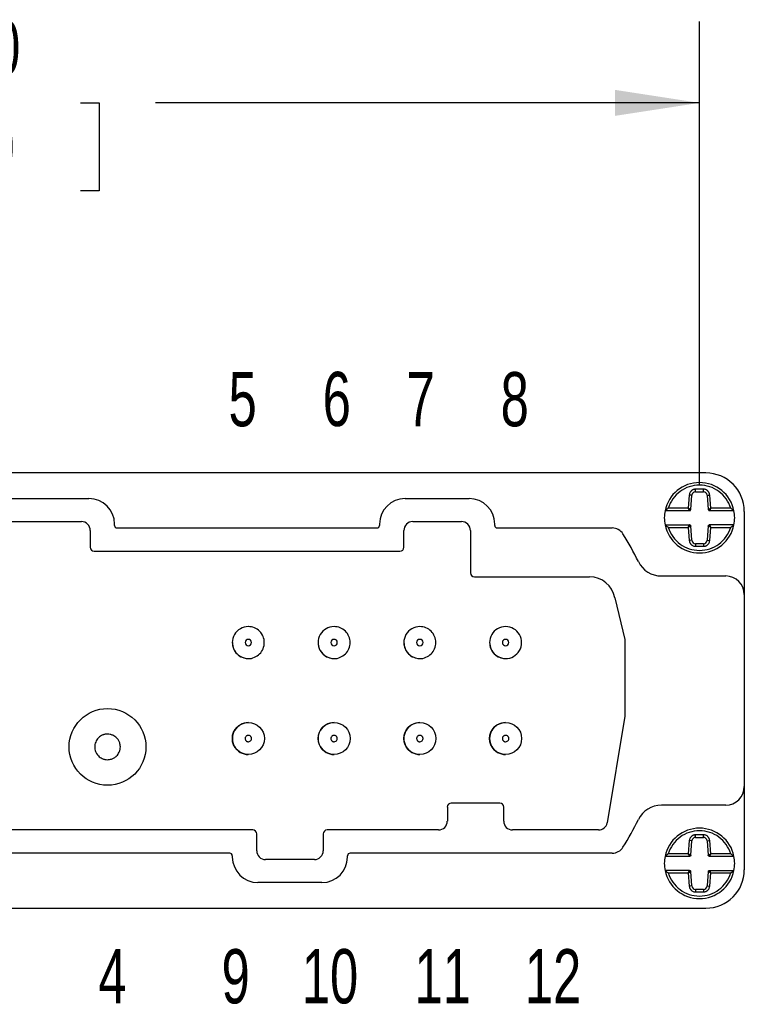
# Model space of a CAD drawing. Header units: millimetres. Extents: x 13 to 546, y 13 to 419.
# Tile 4 of 10: x 154 to 211, y 125 to 202. Entities that reach past the tile are written whole.
import ezdxf

# ---------------------------------------------------------------- set-up
doc = ezdxf.new("R2010")
doc.units = ezdxf.units.MM
doc.header["$LTSCALE"] = 2
doc.linetypes.add('SLD-Solid', pattern=[0])
doc.layers.add('DIMENSIONS', color=140, linetype='SLD-Solid', lineweight=25)
doc.layers.add('TEXT', color=140, linetype='SLD-Solid', lineweight=25)
doc.styles.add('SLDTEXTSTYLE0', font='TXT', dxfattribs={"width": 0.7})
doc.dimstyles.new('SLDDIMSTYLE0', dxfattribs={"dimtxt": 4.316016, "dimasz": 6.604, "dimexe": 0, "dimexo": 0.0625, "dimgap": 1.079004, "dimtad": 0, "dimtih": 1, "dimtoh": 1, "dimrnd": 1e-09, "dimzin": 4, "dimdsep": 46, "dimtxsty": 'SLDTEXTSTYLE0', "dimsah": 1, "dimcen": 0.09, "dimadec": 0, "dimazin": 1, "dimtfac": 1, "dimtofl": 0, "dimtmove": 0, "dimatfit": 3, "dimfxl": 0, "dimfrac": 2, "dimtolj": 1, "dimtzin": 12, "dimarcsym": 0})

# ---------------------------------------------------------------- blocks, each defined once
blk = doc.blocks.new('_D')
at = {"layer": 'DIMENSIONS'}
for p, q in [((103.003, 165.405), (103.003, 201.624)), ((207.003, 165.405), (207.003, 201.624)), ((103.003, 195.274), (139.971, 195.274)), ((145.819, 195.274), (144.37, 195.274)), ((144.37, 195.274), (144.37, 188.415)), ((158.645, 195.274), (160.094, 195.274)), ((160.094, 195.274), (160.094, 188.415)), ((207.003, 195.274), (164.492, 195.274)), ((144.37, 188.415), (145.819, 188.415)), ((160.094, 188.415), (158.645, 188.415))]:
    blk.add_line(p, q, dxfattribs=at)
for points in [[(103.003, 195.274), (109.607, 194.258), (109.607, 196.29)], [(207.003, 195.274), (200.399, 196.29), (200.399, 194.258)]]:
    blk.add_solid(points, dxfattribs=at)
at = {"layer": 'DIMENSIONS', "char_height": 4.2333, "attachment_point": 1, "style": 'SLDTEXTSTYLE0'}
for s, insert in [('104.0', (144.024, 201.698)), ('4.09', (145.819, 193.872))]:
    blk.add_mtext(s, dxfattribs=dict(at, insert=insert))

msp = doc.modelspace()

# ---------------------------------------------------------------- linework, layer by layer
for p, q in [((207.503, 166.365), (102.503, 166.365)), ((206.208, 164.641), (206.127, 163.615)), ((206.407, 164.625), (206.208, 164.641)), ((206.32, 163.507), (206.407, 164.625)), ((207.307, 165.096), (206.7, 165.096)), ((206.7, 164.896), (206.7, 165.096)), ((206.7, 164.896), (207.307, 164.896)), ((207.307, 164.896), (207.307, 165.096)), ((207.6, 164.625), (207.799, 164.641)), ((207.6, 164.625), (207.687, 163.507)), ((207.88, 163.615), (207.799, 164.641)), ((150.703, 164.365), (159.303, 164.365)), ((184.003, 164.365), (189.003, 164.365)), ((206.218, 163.415), (204.309, 163.415)), ((206.127, 163.615), (204.566, 163.615)), ((209.698, 163.415), (207.789, 163.415)), ((209.441, 163.615), (207.88, 163.615)), ((210.503, 163.365), (210.503, 156.865)), ((151.295, 162.563), (158.712, 162.563)), ((161.303, 162.265), (161.303, 162.369)), ((182.003, 162.369), (182.003, 162.265)), ((184.595, 162.563), (188.412, 162.563)), ((191.003, 162.265), (191.003, 162.365)), ((204.309, 162.315), (206.218, 162.315)), ((209.698, 162.315), (207.789, 162.315)), ((159.402, 161.873), (159.402, 160.565)), ((161.503, 162.065), (181.803, 162.065)), ((183.905, 160.565), (183.905, 161.873)), ((189.102, 161.873), (189.102, 158.565)), ((191.203, 162.065), (200.177, 162.065)), ((204.566, 162.115), (206.127, 162.115)), ((206.127, 162.115), (206.208, 161.088)), ((206.407, 161.104), (206.32, 162.222)), ((207.687, 162.222), (207.6, 161.104)), ((207.799, 161.088), (207.88, 162.115)), ((207.88, 162.115), (209.441, 162.115)), ((206.407, 161.104), (206.208, 161.088)), ((207.307, 160.834), (206.7, 160.834)), ((206.7, 160.834), (206.7, 160.634)), ((207.307, 160.834), (207.307, 160.634)), ((207.6, 161.104), (207.799, 161.088)), ((159.712, 160.254), (183.595, 160.254)), ((206.7, 160.634), (207.307, 160.634)), ((189.412, 158.254), (198.414, 158.254)), ((204.023, 158.316), (209.052, 158.316)), ((200.381, 156.618), (201.168, 153.365)), ((210.503, 156.865), (210.503, 141.865)), ((171.755, 154.367), (171.755, 154.367)), ((178.455, 154.367), (178.455, 154.367)), ((185.155, 154.367), (185.155, 154.367)), ((191.855, 154.367), (191.855, 154.367)), ((201.168, 153.365), (201.168, 147.365)), ((171.752, 151.867), (171.752, 151.867)), ((178.452, 151.867), (178.452, 151.867)), ((185.152, 151.867), (185.152, 151.867)), ((191.852, 151.867), (191.852, 151.867)), ((201.168, 147.365), (199.797, 139.03)), ((171.756, 146.867), (171.756, 146.867)), ((178.456, 146.867), (178.456, 146.867)), ((185.156, 146.867), (185.156, 146.867)), ((191.856, 146.867), (191.856, 146.867)), ((171.752, 144.367), (171.753, 144.367)), ((178.452, 144.367), (178.453, 144.367)), ((185.152, 144.367), (185.153, 144.367)), ((191.852, 144.367), (191.853, 144.367)), ((210.503, 141.865), (210.503, 135.365)), ((187.302, 140.265), (187.302, 139.173)), ((191.403, 140.566), (187.603, 140.566)), ((191.705, 139.173), (191.705, 140.265)), ((209.052, 140.413), (204.023, 140.413)), ((172.095, 138.475), (137.912, 138.475)), ((186.603, 138.475), (177.912, 138.475)), ((199.114, 138.475), (192.403, 138.475)), ((172.405, 136.856), (172.405, 138.165)), ((177.602, 138.165), (177.602, 136.856)), ((207.307, 138.096), (206.7, 138.096)), ((206.7, 137.896), (206.7, 138.096)), ((206.7, 137.896), (207.307, 137.896)), ((207.307, 137.896), (207.307, 138.096)), ((206.208, 137.641), (206.127, 136.615)), ((206.407, 137.625), (206.208, 137.641)), ((206.32, 136.507), (206.407, 137.625)), ((207.6, 137.625), (207.799, 137.641)), ((207.6, 137.625), (207.687, 136.507)), ((207.88, 136.615), (207.799, 137.641)), ((170.303, 136.665), (139.703, 136.665)), ((170.503, 136.465), (170.503, 136.36)), ((176.912, 136.166), (173.095, 136.166)), ((179.503, 136.36), (179.503, 136.465)), ((200.177, 136.665), (179.703, 136.665)), ((206.218, 136.415), (204.309, 136.415)), ((206.127, 136.615), (204.566, 136.615)), ((209.698, 136.415), (207.789, 136.415)), ((209.441, 136.615), (207.88, 136.615)), ((206.218, 135.315), (204.309, 135.315)), ((204.566, 135.115), (206.127, 135.115)), ((206.127, 135.115), (206.208, 134.088)), ((206.407, 134.104), (206.32, 135.222)), ((207.687, 135.222), (207.6, 134.104)), ((207.789, 135.315), (209.698, 135.315)), ((207.799, 134.088), (207.88, 135.115)), ((207.88, 135.115), (209.441, 135.115)), ((177.503, 134.365), (172.503, 134.365)), ((206.407, 134.104), (206.208, 134.088)), ((207.6, 134.104), (207.799, 134.088)), ((206.7, 133.834), (206.7, 133.634)), ((207.307, 133.834), (206.7, 133.834)), ((206.7, 133.634), (207.307, 133.634)), ((207.307, 133.834), (207.307, 133.634)), ((102.503, 132.365), (207.503, 132.365))]:
    msp.add_line(p, q)
for centre, radius in [((160.753, 144.965), 3), ((171.754, 145.617), 1.25), ((178.454, 145.617), 1.25), ((185.154, 145.617), 1.25), ((191.854, 145.617), 1.25)]:
    msp.add_circle(centre, radius)
for centre, radius, start, end in [((207.503, 163.365), 3, 0, 90), ((207.003, 162.865), 2.75, 11.53696, 168.46304), ((159.303, 162.365), 2, 0.125, 90), ((184.003, 162.365), 2, 90, 179.875), ((189.003, 162.365), 2, 0, 90), ((207.003, 162.865), 2.75, 168.46304, 191.53696), ((207.003, 162.865), 2.75, 348.46304, 11.53696), ((158.712, 161.873), 0.69, 0, 90), ((184.595, 161.873), 0.69, 90, 180), ((188.412, 161.873), 0.69, 360, 90), ((207.003, 162.865), 2.75, 191.53696, 348.46304), ((161.503, 162.265), 0.2, 180, 270), ((181.803, 162.265), 0.2, 270, 0), ((191.203, 162.265), 0.2, 180, 270), ((200.177, 161.065), 1, 32.20852, 90), ((181.604, 149.365), 22.951, 26.03392, 32.20852), ((159.712, 160.565), 0.31, 180, 270), ((183.595, 160.565), 0.31, 270, 0), ((204.023, 160.316), 2, 206.03392, 270), ((189.412, 158.565), 0.31, 180, 270), ((198.414, 156.254), 2, 10.48701, 90), ((209.052, 156.865), 1.451, 0, 90), ((171.753, 153.117), 1.25, 89.92781, 269.92781), ((178.453, 153.117), 1.25, 89.92781, 269.92781), ((185.153, 153.117), 1.25, 89.92781, 269.92781), ((191.853, 153.117), 1.25, 89.92781, 269.92781), ((191.854, 153.117), 1.25, 269.72794, 90.04585), ((171.754, 145.617), 1.25, 89.92781, 269.92781), ((178.454, 145.617), 1.25, 89.92781, 269.92781), ((185.154, 145.617), 1.25, 89.92781, 269.92781), ((191.854, 145.617), 1.25, 89.92781, 269.92781), ((209.052, 141.865), 1.451, 270, 0), ((187.603, 140.265), 0.302, 90, 180), ((191.403, 140.265), 0.302, 0, 90), ((204.023, 138.413), 2, 90, 153.96608), ((181.604, 149.365), 22.951, 327.79148, 333.96608), ((172.095, 138.165), 0.31, 0, 90), ((177.912, 138.165), 0.31, 90, 180), ((186.603, 139.173), 0.698, 270, 0), ((192.403, 139.173), 0.698, 180, 270), ((199.114, 139.173), 0.698, 270, 348.17261), ((207.003, 135.865), 2.75, 11.53696, 168.46304), ((200.177, 137.665), 1, 270, 327.79148), ((170.303, 136.465), 0.2, 0, 90), ((172.503, 136.365), 2, 180.125, 270), ((173.095, 136.856), 0.69, 180, 270), ((176.912, 136.856), 0.69, 270, 0), ((177.503, 136.365), 2, 270, 359.875), ((179.703, 136.465), 0.2, 90, 180), ((207.003, 135.865), 2.75, 168.46304, 191.53696), ((207.003, 135.865), 2.75, 348.46304, 11.53696), ((207.003, 135.865), 2.75, 191.53696, 348.46304), ((207.503, 135.365), 3, 270, 0)]:
    msp.add_arc(centre, radius, start, end)
for points, knots in [([(209.441, 163.615), (209.28, 164.136), (208.957, 164.592), (208.08, 165.24), (207.549, 165.415), (206.458, 165.415), (205.927, 165.24), (205.05, 164.592), (204.727, 164.136), (204.566, 163.615)], [0, 0, 0, 0, 0.25, 0.25, 0.5, 0.5, 0.75, 0.75, 1, 1, 1, 1]), ([(206.7, 165.096), (206.679, 165.095), (206.637, 165.093), (206.576, 165.081), (206.517, 165.062), (206.462, 165.036), (206.411, 165.004), (206.364, 164.966), (206.307, 164.907), (206.254, 164.824), (206.218, 164.726), (206.211, 164.665), (206.208, 164.641)], [0, 0, 0, 0, 0.0859538, 0.1703001, 0.2535816, 0.3362105, 0.4184945, 0.5006675, 0.5802329, 0.7502781, 0.8993142, 1, 1, 1, 1]), ([(207.799, 164.641), (207.797, 164.662), (207.792, 164.703), (207.775, 164.763), (207.751, 164.82), (207.721, 164.873), (207.685, 164.922), (207.644, 164.966), (207.58, 165.017), (207.493, 165.064), (207.393, 165.092), (207.332, 165.095), (207.307, 165.096)], [0, 0, 0, 0, 0.085954, 0.1703, 0.253582, 0.336211, 0.418494, 0.500668, 0.580233, 0.750278, 0.899314, 1, 1, 1, 1]), ([(204.566, 163.615), (204.549, 163.602), (204.517, 163.578), (204.473, 163.544), (204.436, 163.515), (204.394, 163.483), (204.352, 163.449), (204.316, 163.42), (204.311, 163.416), (204.309, 163.415)], [0, 0, 0, 0, 0.1540475, 0.2887595, 0.4042498, 0.5007032, 0.6964173, 0.8591263, 1, 1, 1, 1]), ([(206.127, 163.615), (206.14, 163.608), (206.164, 163.594), (206.196, 163.576), (206.223, 163.561), (206.243, 163.549), (206.274, 163.532), (206.31, 163.512), (206.317, 163.509), (206.32, 163.507)], [0, 0, 0, 0, 0.132437, 0.248576, 0.348425, 0.432009, 0.499375, 0.758727, 1, 1, 1, 1]), ([(206.218, 163.415), (206.217, 163.415), (206.217, 163.417), (206.211, 163.429), (206.202, 163.448), (206.188, 163.481), (206.163, 163.536), (206.14, 163.586), (206.127, 163.615)], [0, 0, 0, 0, 0.117738, 0.239627, 0.366478, 0.499015, 0.714828, 1, 1, 1, 1]), ([(206.218, 163.415), (206.24, 163.415), (206.267, 163.423), (206.306, 163.458), (206.318, 163.484), (206.32, 163.507)], [0, 0, 0, 0, 0.5, 0.5, 1, 1, 1, 1]), ([(207.687, 163.507), (207.688, 163.507), (207.689, 163.508), (207.7, 163.513), (207.716, 163.52), (207.742, 163.534), (207.792, 163.566), (207.845, 163.596), (207.88, 163.615)], [0, 0, 0, 0, 0.118532, 0.232299, 0.341903, 0.44802, 0.648535, 1, 1, 1, 1]), ([(207.687, 163.507), (207.689, 163.484), (207.701, 163.458), (207.74, 163.423), (207.766, 163.415), (207.789, 163.415)], [0, 0, 0, 0, 0.5, 0.5, 1, 1, 1, 1]), ([(207.88, 163.615), (207.873, 163.601), (207.861, 163.574), (207.845, 163.538), (207.831, 163.509), (207.821, 163.486), (207.807, 163.456), (207.793, 163.423), (207.79, 163.417), (207.789, 163.415)], [0, 0, 0, 0, 0.14017, 0.264132, 0.371913, 0.463562, 0.539168, 0.772668, 1, 1, 1, 1]), ([(209.698, 163.415), (209.697, 163.415), (209.695, 163.416), (209.683, 163.426), (209.664, 163.442), (209.636, 163.464), (209.594, 163.498), (209.529, 163.548), (209.473, 163.59), (209.441, 163.615)], [0, 0, 0, 0, 0.083104, 0.171932, 0.269643, 0.378625, 0.500609, 0.711984, 1, 1, 1, 1]), ([(204.309, 162.315), (204.31, 162.314), (204.311, 162.313), (204.324, 162.303), (204.343, 162.287), (204.371, 162.265), (204.412, 162.231), (204.478, 162.181), (204.534, 162.139), (204.566, 162.115)], [0, 0, 0, 0, 0.083104, 0.171932, 0.269643, 0.378625, 0.500609, 0.711984, 1, 1, 1, 1]), ([(206.127, 162.115), (206.134, 162.129), (206.146, 162.155), (206.162, 162.191), (206.176, 162.22), (206.186, 162.243), (206.2, 162.273), (206.214, 162.306), (206.216, 162.312), (206.218, 162.315)], [0, 0, 0, 0, 0.140172, 0.264135, 0.371917, 0.463565, 0.53917, 0.772668, 1, 1, 1, 1]), ([(206.32, 162.222), (206.318, 162.245), (206.306, 162.271), (206.267, 162.306), (206.24, 162.315), (206.218, 162.315)], [0, 0, 0, 0, 0.5, 0.5, 1, 1, 1, 1]), ([(207.789, 162.315), (207.766, 162.315), (207.74, 162.306), (207.701, 162.271), (207.689, 162.245), (207.687, 162.222)], [0, 0, 0, 0, 0.5, 0.5, 1, 1, 1, 1]), ([(207.789, 162.315), (207.79, 162.314), (207.79, 162.312), (207.796, 162.3), (207.804, 162.281), (207.819, 162.248), (207.844, 162.194), (207.867, 162.143), (207.88, 162.115)], [0, 0, 0, 0, 0.1177384, 0.2396266, 0.3664783, 0.4990154, 0.7148284, 1, 1, 1, 1]), ([(209.441, 162.115), (209.458, 162.127), (209.49, 162.152), (209.534, 162.185), (209.571, 162.214), (209.613, 162.246), (209.654, 162.28), (209.691, 162.309), (209.696, 162.313), (209.698, 162.315)], [0, 0, 0, 0, 0.154048, 0.288759, 0.40425, 0.500703, 0.696417, 0.859126, 1, 1, 1, 1]), ([(204.566, 162.115), (204.727, 161.593), (205.05, 161.137), (205.927, 160.489), (206.458, 160.315), (207.549, 160.315), (208.08, 160.489), (208.957, 161.137), (209.28, 161.593), (209.441, 162.115)], [0, 0, 0, 0, 0.25, 0.25, 0.5, 0.5, 0.75, 0.75, 1, 1, 1, 1]), ([(206.32, 162.222), (206.319, 162.222), (206.317, 162.221), (206.307, 162.217), (206.291, 162.209), (206.265, 162.195), (206.215, 162.163), (206.162, 162.133), (206.127, 162.115)], [0, 0, 0, 0, 0.118532, 0.232299, 0.341903, 0.44802, 0.648535, 1, 1, 1, 1]), ([(207.88, 162.115), (207.867, 162.122), (207.843, 162.135), (207.811, 162.153), (207.784, 162.168), (207.764, 162.18), (207.733, 162.197), (207.697, 162.217), (207.69, 162.221), (207.687, 162.222)], [0, 0, 0, 0, 0.132437, 0.248576, 0.348425, 0.432009, 0.499375, 0.758727, 1, 1, 1, 1]), ([(206.208, 161.088), (206.21, 161.067), (206.215, 161.026), (206.232, 160.966), (206.256, 160.909), (206.286, 160.856), (206.322, 160.807), (206.363, 160.763), (206.427, 160.712), (206.513, 160.665), (206.614, 160.637), (206.675, 160.635), (206.7, 160.634)], [0, 0, 0, 0, 0.085954, 0.1703, 0.253582, 0.336211, 0.418494, 0.500668, 0.580233, 0.750278, 0.899314, 1, 1, 1, 1]), ([(207.307, 160.634), (207.328, 160.634), (207.37, 160.636), (207.431, 160.648), (207.49, 160.667), (207.545, 160.693), (207.596, 160.726), (207.643, 160.763), (207.7, 160.822), (207.753, 160.905), (207.789, 161.003), (207.796, 161.064), (207.799, 161.088)], [0, 0, 0, 0, 0.085954, 0.1703, 0.253582, 0.336211, 0.418494, 0.500668, 0.580233, 0.750278, 0.899314, 1, 1, 1, 1]), ([(171.749, 151.868), (171.75, 151.867), (171.911, 151.835), (172.246, 151.946), (172.66, 152.206), (172.939, 152.627), (173.036, 153.116), (172.938, 153.608), (172.66, 154.021), (172.244, 154.31), (171.917, 154.348), (171.753, 154.367)], [0, 0, 0, 0, 0.001287, 0.126127, 0.250966, 0.375805, 0.500644, 0.625483, 0.750322, 0.875161, 1, 1, 1, 1]), ([(178.449, 151.868), (178.45, 151.867), (178.611, 151.835), (178.946, 151.946), (179.36, 152.206), (179.639, 152.627), (179.736, 153.116), (179.638, 153.608), (179.36, 154.021), (178.944, 154.31), (178.617, 154.348), (178.453, 154.367)], [0, 0, 0, 0, 0.001287, 0.126127, 0.250966, 0.375805, 0.500644, 0.625483, 0.750322, 0.875161, 1, 1, 1, 1]), ([(185.149, 151.868), (185.15, 151.867), (185.311, 151.835), (185.646, 151.946), (186.06, 152.206), (186.339, 152.627), (186.436, 153.116), (186.338, 153.608), (186.06, 154.021), (185.644, 154.31), (185.317, 154.348), (185.153, 154.367)], [0, 0, 0, 0, 0.001287, 0.126127, 0.250966, 0.375805, 0.500644, 0.625483, 0.750322, 0.875161, 1, 1, 1, 1]), ([(170.503, 153.117), (170.522, 152.953), (170.56, 152.625), (170.849, 152.212), (171.261, 151.924), (171.586, 151.886), (171.749, 151.868)], [0, 0, 0, 0, 0.250646, 0.501292, 0.751939, 1, 1, 1, 1]), ([(170.504, 153.117), (170.503, 152.952), (170.537, 152.788), (170.663, 152.486), (170.756, 152.347), (171.101, 152.001), (171.428, 151.868), (171.754, 151.867)], [0, 0, 0, 0, 0.25, 0.25, 0.5, 0.5, 1, 1, 1, 1]), ([(171.503, 153.117), (171.504, 153.183), (171.53, 153.247), (171.623, 153.339), (171.688, 153.367), (171.818, 153.367), (171.884, 153.34), (171.977, 153.247), (172.004, 153.182), (172.003, 153.051), (171.977, 152.986), (171.884, 152.894), (171.819, 152.867), (171.688, 152.867), (171.623, 152.894), (171.531, 152.986), (171.503, 153.051), (171.503, 153.117)], [0, 0, 0, 0, 0.125, 0.125, 0.25, 0.25, 0.375, 0.375, 0.5, 0.5, 0.625, 0.625, 0.75, 0.75, 0.875, 0.875, 1, 1, 1, 1]), ([(177.203, 153.117), (177.222, 152.953), (177.26, 152.625), (177.549, 152.212), (177.961, 151.924), (178.286, 151.886), (178.449, 151.868)], [0, 0, 0, 0, 0.250646, 0.501292, 0.751939, 1, 1, 1, 1]), ([(177.204, 153.117), (177.203, 152.952), (177.237, 152.788), (177.363, 152.486), (177.456, 152.347), (177.801, 152.001), (178.128, 151.868), (178.454, 151.867)], [0, 0, 0, 0, 0.25, 0.25, 0.5, 0.5, 1, 1, 1, 1]), ([(178.203, 153.117), (178.204, 153.183), (178.23, 153.247), (178.323, 153.339), (178.388, 153.367), (178.518, 153.367), (178.584, 153.34), (178.677, 153.247), (178.704, 153.182), (178.703, 153.051), (178.677, 152.986), (178.584, 152.894), (178.519, 152.867), (178.388, 152.867), (178.323, 152.894), (178.231, 152.986), (178.203, 153.051), (178.203, 153.117)], [0, 0, 0, 0, 0.125, 0.125, 0.25, 0.25, 0.375, 0.375, 0.5, 0.5, 0.625, 0.625, 0.75, 0.75, 0.875, 0.875, 1, 1, 1, 1]), ([(183.903, 153.117), (183.922, 152.953), (183.96, 152.625), (184.249, 152.212), (184.661, 151.924), (184.986, 151.886), (185.149, 151.868)], [0, 0, 0, 0, 0.250646, 0.501292, 0.751939, 1, 1, 1, 1]), ([(183.904, 153.117), (183.903, 152.952), (183.937, 152.788), (184.063, 152.486), (184.156, 152.347), (184.501, 152.001), (184.828, 151.868), (185.154, 151.867)], [0, 0, 0, 0, 0.25, 0.25, 0.5, 0.5, 1, 1, 1, 1]), ([(184.903, 153.117), (184.904, 153.183), (184.93, 153.247), (185.023, 153.339), (185.088, 153.367), (185.218, 153.367), (185.284, 153.34), (185.377, 153.247), (185.404, 153.182), (185.403, 153.051), (185.377, 152.986), (185.284, 152.894), (185.219, 152.867), (185.088, 152.867), (185.023, 152.894), (184.931, 152.986), (184.903, 153.051), (184.903, 153.117)], [0, 0, 0, 0, 0.125, 0.125, 0.25, 0.25, 0.375, 0.375, 0.5, 0.5, 0.625, 0.625, 0.75, 0.75, 0.875, 0.875, 1, 1, 1, 1]), ([(190.603, 153.117), (190.622, 152.953), (190.66, 152.625), (190.949, 152.212), (191.361, 151.924), (191.686, 151.886), (191.849, 151.868)], [0, 0, 0, 0, 0.250646, 0.501292, 0.751939, 1, 1, 1, 1]), ([(190.604, 153.117), (190.603, 152.952), (190.637, 152.788), (190.763, 152.486), (190.856, 152.347), (191.201, 152.001), (191.528, 151.868), (191.854, 151.867)], [0, 0, 0, 0, 0.25, 0.25, 0.5, 0.5, 1, 1, 1, 1]), ([(191.603, 153.117), (191.604, 153.183), (191.63, 153.247), (191.723, 153.339), (191.788, 153.367), (191.918, 153.367), (191.984, 153.34), (192.077, 153.247), (192.104, 153.182), (192.103, 153.051), (192.077, 152.986), (191.984, 152.894), (191.919, 152.867), (191.788, 152.867), (191.723, 152.894), (191.631, 152.986), (191.603, 153.051), (191.603, 153.117)], [0, 0, 0, 0, 0.125, 0.125, 0.25, 0.25, 0.375, 0.375, 0.5, 0.5, 0.625, 0.625, 0.75, 0.75, 0.875, 0.875, 1, 1, 1, 1]), ([(159.753, 144.965), (159.754, 145.095), (159.805, 145.357), (159.993, 145.637), (160.2, 145.806), (160.35, 145.884), (160.474, 145.926), (160.596, 145.956), (160.762, 145.971), (160.933, 145.953), (161.073, 145.914), (161.249, 145.844), (161.411, 145.731), (161.54, 145.586), (161.628, 145.46), (161.723, 145.257), (161.765, 145), (161.742, 144.785), (161.703, 144.645), (161.633, 144.469), (161.52, 144.307), (161.375, 144.178), (161.249, 144.09), (161.046, 143.995), (160.789, 143.953), (160.574, 143.976), (160.434, 144.015), (160.258, 144.085), (160.072, 144.215), (159.933, 144.385), (159.865, 144.502), (159.81, 144.622), (159.774, 144.746), (159.756, 144.87), (159.753, 144.933), (159.753, 144.965)], [0, 0, 0, 0, 0.062272, 0.124544, 0.157042, 0.189624, 0.204697, 0.219655, 0.249736, 0.283983, 0.301149, 0.319191, 0.374723, 0.393385, 0.411881, 0.448455, 0.499757, 0.534005, 0.55117, 0.569212, 0.624744, 0.643406, 0.661903, 0.698476, 0.749778, 0.784026, 0.801191, 0.819234, 0.874765, 0.907263, 0.923479, 0.939888, 0.969906, 0.98488, 1, 1, 1, 1]), ([(172.004, 145.617), (172.004, 145.574), (171.981, 145.486), (171.885, 145.39), (171.781, 145.363), (171.705, 145.37), (171.657, 145.384), (171.613, 145.407), (171.576, 145.44), (171.544, 145.477), (171.513, 145.535), (171.501, 145.601), (171.507, 145.666), (171.526, 145.73), (171.564, 145.785), (171.615, 145.827), (171.672, 145.858), (171.739, 145.87), (171.804, 145.864), (171.867, 145.845), (171.922, 145.807), (171.963, 145.756), (171.988, 145.714), (172.001, 145.666), (172.004, 145.634), (172.004, 145.617)], [0, 0, 0, 0, 0.0827217, 0.1654434, 0.2481652, 0.279597, 0.31108, 0.3424263, 0.3737291, 0.4058805, 0.4366675, 0.4989392, 0.5310908, 0.5618779, 0.6241498, 0.6563012, 0.6870882, 0.7493599, 0.7815115, 0.8122986, 0.8745705, 0.9059296, 0.9373395, 0.9680563, 1, 1, 1, 1]), ([(178.704, 145.617), (178.704, 145.574), (178.681, 145.486), (178.585, 145.39), (178.481, 145.363), (178.405, 145.37), (178.357, 145.384), (178.313, 145.407), (178.276, 145.44), (178.244, 145.477), (178.213, 145.535), (178.201, 145.601), (178.207, 145.666), (178.226, 145.73), (178.264, 145.785), (178.315, 145.827), (178.372, 145.858), (178.439, 145.87), (178.504, 145.864), (178.567, 145.845), (178.622, 145.807), (178.663, 145.756), (178.688, 145.714), (178.701, 145.666), (178.704, 145.634), (178.704, 145.617)], [0, 0, 0, 0, 0.082722, 0.165443, 0.248165, 0.279597, 0.31108, 0.342426, 0.373729, 0.40588, 0.436668, 0.498939, 0.531091, 0.561878, 0.62415, 0.656301, 0.687088, 0.74936, 0.781512, 0.812299, 0.87457, 0.90593, 0.937339, 0.968056, 1, 1, 1, 1]), ([(185.404, 145.617), (185.404, 145.574), (185.381, 145.486), (185.285, 145.39), (185.181, 145.363), (185.105, 145.37), (185.057, 145.384), (185.013, 145.407), (184.976, 145.44), (184.944, 145.477), (184.913, 145.535), (184.901, 145.601), (184.907, 145.666), (184.926, 145.73), (184.964, 145.785), (185.015, 145.827), (185.072, 145.858), (185.139, 145.87), (185.204, 145.864), (185.267, 145.845), (185.322, 145.807), (185.363, 145.756), (185.388, 145.714), (185.401, 145.666), (185.404, 145.634), (185.404, 145.617)], [0, 0, 0, 0, 0.082722, 0.165443, 0.248165, 0.279597, 0.31108, 0.342426, 0.373729, 0.40588, 0.436668, 0.498939, 0.531091, 0.561878, 0.62415, 0.656301, 0.687088, 0.74936, 0.781512, 0.812299, 0.87457, 0.90593, 0.937339, 0.968056, 1, 1, 1, 1]), ([(192.104, 145.617), (192.104, 145.574), (192.081, 145.486), (191.985, 145.39), (191.881, 145.363), (191.805, 145.37), (191.757, 145.384), (191.713, 145.407), (191.676, 145.44), (191.644, 145.477), (191.613, 145.535), (191.601, 145.601), (191.607, 145.666), (191.626, 145.73), (191.664, 145.785), (191.715, 145.827), (191.772, 145.858), (191.839, 145.87), (191.904, 145.864), (191.967, 145.845), (192.022, 145.807), (192.063, 145.756), (192.088, 145.714), (192.101, 145.666), (192.104, 145.634), (192.104, 145.617)], [0, 0, 0, 0, 0.082722, 0.165443, 0.248165, 0.279597, 0.31108, 0.342426, 0.373729, 0.40588, 0.436668, 0.498939, 0.531091, 0.561878, 0.62415, 0.656301, 0.687088, 0.74936, 0.781512, 0.812299, 0.87457, 0.90593, 0.937339, 0.968056, 1, 1, 1, 1]), ([(209.441, 136.615), (209.28, 137.136), (208.957, 137.592), (208.08, 138.24), (207.549, 138.415), (206.458, 138.415), (205.927, 138.24), (205.05, 137.592), (204.727, 137.136), (204.566, 136.615)], [0, 0, 0, 0, 0.25, 0.25, 0.5, 0.5, 0.75, 0.75, 1, 1, 1, 1]), ([(206.7, 138.096), (206.679, 138.095), (206.637, 138.093), (206.576, 138.081), (206.518, 138.062), (206.463, 138.036), (206.411, 138.004), (206.363, 137.966), (206.307, 137.907), (206.256, 137.827), (206.22, 137.731), (206.212, 137.67), (206.208, 137.641)], [0, 0, 0, 0, 0.0855677, 0.1696386, 0.25273, 0.335233, 0.4174395, 0.4995737, 0.5850332, 0.7493191, 0.8792574, 1, 1, 1, 1]), ([(207.799, 137.641), (207.797, 137.662), (207.792, 137.703), (207.775, 137.763), (207.751, 137.82), (207.721, 137.873), (207.685, 137.921), (207.643, 137.966), (207.58, 138.018), (207.497, 138.062), (207.398, 138.091), (207.337, 138.094), (207.307, 138.096)], [0, 0, 0, 0, 0.085568, 0.169639, 0.25273, 0.335233, 0.417439, 0.499574, 0.585033, 0.749319, 0.879257, 1, 1, 1, 1]), ([(204.566, 136.615), (204.549, 136.602), (204.517, 136.578), (204.473, 136.544), (204.436, 136.515), (204.394, 136.483), (204.352, 136.449), (204.316, 136.42), (204.311, 136.416), (204.309, 136.415)], [0, 0, 0, 0, 0.154048, 0.288759, 0.40425, 0.500703, 0.696417, 0.859126, 1, 1, 1, 1]), ([(206.127, 136.615), (206.14, 136.608), (206.164, 136.594), (206.196, 136.576), (206.223, 136.561), (206.243, 136.549), (206.274, 136.532), (206.31, 136.512), (206.317, 136.509), (206.32, 136.507)], [0, 0, 0, 0, 0.1324368, 0.2485758, 0.3484254, 0.4320086, 0.4993747, 0.7587271, 1, 1, 1, 1]), ([(206.218, 136.415), (206.217, 136.415), (206.217, 136.417), (206.212, 136.428), (206.205, 136.445), (206.192, 136.474), (206.166, 136.529), (206.142, 136.583), (206.127, 136.615)], [0, 0, 0, 0, 0.113867, 0.228635, 0.344957, 0.463459, 0.681882, 1, 1, 1, 1]), ([(206.32, 136.507), (206.319, 136.494), (206.315, 136.482), (206.304, 136.459), (206.296, 136.449), (206.277, 136.432), (206.266, 136.426), (206.243, 136.417), (206.23, 136.415), (206.218, 136.415)], [0, 0, 0, 0, 0.25, 0.25, 0.5, 0.5, 0.75, 0.75, 1, 1, 1, 1]), ([(207.687, 136.507), (207.688, 136.507), (207.69, 136.508), (207.701, 136.515), (207.721, 136.525), (207.751, 136.542), (207.803, 136.572), (207.851, 136.599), (207.88, 136.615)], [0, 0, 0, 0, 0.119417, 0.24254, 0.370234, 0.503277, 0.701386, 1, 1, 1, 1]), ([(207.789, 136.415), (207.777, 136.415), (207.764, 136.417), (207.741, 136.426), (207.73, 136.432), (207.711, 136.449), (207.703, 136.459), (207.692, 136.482), (207.688, 136.494), (207.687, 136.507)], [0, 0, 0, 0, 0.25, 0.25, 0.5, 0.5, 0.75, 0.75, 1, 1, 1, 1]), ([(207.88, 136.615), (207.873, 136.601), (207.861, 136.574), (207.845, 136.538), (207.831, 136.509), (207.821, 136.486), (207.807, 136.456), (207.793, 136.423), (207.79, 136.417), (207.789, 136.415)], [0, 0, 0, 0, 0.1401545, 0.2641058, 0.37188, 0.4635262, 0.5391335, 0.7726566, 1, 1, 1, 1]), ([(209.698, 136.415), (209.697, 136.415), (209.695, 136.416), (209.683, 136.426), (209.664, 136.442), (209.636, 136.464), (209.594, 136.498), (209.529, 136.548), (209.473, 136.59), (209.441, 136.615)], [0, 0, 0, 0, 0.0831042, 0.171932, 0.2696425, 0.3786252, 0.5006088, 0.7119837, 1, 1, 1, 1]), ([(204.309, 135.315), (204.31, 135.314), (204.311, 135.313), (204.324, 135.303), (204.343, 135.287), (204.371, 135.265), (204.412, 135.231), (204.478, 135.181), (204.534, 135.139), (204.566, 135.115)], [0, 0, 0, 0, 0.083104, 0.171932, 0.269643, 0.378625, 0.500609, 0.711984, 1, 1, 1, 1]), ([(204.566, 135.115), (204.727, 134.593), (205.05, 134.137), (205.927, 133.489), (206.458, 133.315), (207.549, 133.315), (208.08, 133.489), (208.957, 134.137), (209.28, 134.593), (209.441, 135.115)], [0, 0, 0, 0, 0.25, 0.25, 0.5, 0.5, 0.75, 0.75, 1, 1, 1, 1]), ([(206.127, 135.115), (206.134, 135.129), (206.146, 135.155), (206.162, 135.191), (206.176, 135.22), (206.186, 135.243), (206.2, 135.273), (206.214, 135.306), (206.216, 135.312), (206.218, 135.315)], [0, 0, 0, 0, 0.140152, 0.264103, 0.371876, 0.463523, 0.539132, 0.772657, 1, 1, 1, 1]), ([(206.32, 135.222), (206.319, 135.222), (206.317, 135.221), (206.305, 135.214), (206.286, 135.204), (206.256, 135.187), (206.204, 135.157), (206.156, 135.131), (206.127, 135.115)], [0, 0, 0, 0, 0.119417, 0.24254, 0.370234, 0.503277, 0.701386, 1, 1, 1, 1]), ([(206.218, 135.315), (206.23, 135.315), (206.243, 135.312), (206.266, 135.303), (206.277, 135.297), (206.296, 135.28), (206.304, 135.27), (206.315, 135.247), (206.319, 135.235), (206.32, 135.222)], [0, 0, 0, 0, 0.25, 0.25, 0.5, 0.5, 0.75, 0.75, 1, 1, 1, 1]), ([(207.687, 135.222), (207.688, 135.235), (207.692, 135.247), (207.703, 135.27), (207.711, 135.28), (207.73, 135.297), (207.741, 135.303), (207.764, 135.312), (207.777, 135.315), (207.789, 135.315)], [0, 0, 0, 0, 0.25, 0.25, 0.5, 0.5, 0.75, 0.75, 1, 1, 1, 1]), ([(207.88, 135.115), (207.867, 135.122), (207.843, 135.135), (207.811, 135.153), (207.784, 135.168), (207.764, 135.18), (207.733, 135.197), (207.697, 135.217), (207.69, 135.221), (207.687, 135.222)], [0, 0, 0, 0, 0.132437, 0.248576, 0.348425, 0.432009, 0.499375, 0.758727, 1, 1, 1, 1]), ([(207.789, 135.315), (207.79, 135.314), (207.79, 135.313), (207.795, 135.302), (207.802, 135.285), (207.815, 135.255), (207.841, 135.201), (207.865, 135.147), (207.88, 135.115)], [0, 0, 0, 0, 0.113866, 0.228635, 0.344958, 0.463461, 0.681885, 1, 1, 1, 1]), ([(209.441, 135.115), (209.458, 135.127), (209.49, 135.152), (209.534, 135.185), (209.571, 135.214), (209.613, 135.246), (209.654, 135.28), (209.691, 135.309), (209.696, 135.313), (209.698, 135.315)], [0, 0, 0, 0, 0.154048, 0.288759, 0.40425, 0.500703, 0.696417, 0.859126, 1, 1, 1, 1]), ([(206.208, 134.088), (206.21, 134.068), (206.215, 134.026), (206.232, 133.966), (206.256, 133.91), (206.286, 133.857), (206.322, 133.808), (206.364, 133.763), (206.427, 133.711), (206.51, 133.667), (206.609, 133.638), (206.67, 133.635), (206.7, 133.634)], [0, 0, 0, 0, 0.085568, 0.169639, 0.25273, 0.335233, 0.417439, 0.499574, 0.585033, 0.749319, 0.879257, 1, 1, 1, 1]), ([(207.307, 133.634), (207.328, 133.634), (207.37, 133.636), (207.431, 133.648), (207.489, 133.667), (207.544, 133.693), (207.596, 133.725), (207.644, 133.763), (207.7, 133.823), (207.751, 133.902), (207.787, 133.998), (207.795, 134.059), (207.799, 134.088)], [0, 0, 0, 0, 0.085568, 0.169639, 0.25273, 0.335233, 0.417439, 0.499574, 0.585033, 0.749319, 0.879257, 1, 1, 1, 1])]:
    msp.add_open_spline(points, degree=3, knots=knots)
for points in [[(206.7, 164.896), (206.546, 164.896), (206.419, 164.777), (206.407, 164.625)], [(207.6, 164.625), (207.588, 164.778), (207.46, 164.896), (207.307, 164.896)], [(206.407, 161.104), (206.419, 160.951), (206.547, 160.834), (206.7, 160.834)], [(207.307, 160.834), (207.46, 160.834), (207.588, 160.952), (207.6, 161.104)], [(206.7, 137.896), (206.547, 137.896), (206.419, 137.778), (206.407, 137.625)], [(207.6, 137.625), (207.588, 137.777), (207.46, 137.896), (207.307, 137.896)], [(206.407, 134.104), (206.419, 133.952), (206.546, 133.834), (206.7, 133.834)], [(207.307, 133.834), (207.46, 133.834), (207.588, 133.951), (207.6, 134.104)]]:
    msp.add_open_spline(points, degree=3)

# ---------------------------------------------------------------- texts
at = {"layer": 'TEXT', "attachment_point": 2, "style": 'SLDTEXTSTYLE0'}
for s, insert, char_height in [('5', (171.311, 174.243), 4.233), ('6', (178.664, 174.26), 4.233), ('7', (185.215, 174.243), 4.233), ('8', (192.568, 174.243), 4.233), ('9', (170.765, 129.165), 4.233), ('10', (178.134, 129.165), 4.2333), ('12', (195.562, 129.165), 4.2333), ('4', (161.14, 129.165), 4.233), ('11', (186.935, 129.165), 4.2333)]:
    msp.add_mtext(s, dxfattribs=dict(at, insert=insert, char_height=char_height))

# ---------------------------------------------------------------- dimensions: what is measured, and where the dimension line sits
at = {"layer": 'DIMENSIONS'}
dim = msp.add_linear_dim(base=(207.003, 195.274), p1=(103.003, 162.865), p2=(207.003, 162.865), dimstyle='SLDDIMSTYLE0', dxfattribs=at)
dim.commit()
dim.dimension.update_dxf_attribs({"geometry": '_D', "text_midpoint": (152.232, 195.274), "dimtype": 160})

doc.saveas('drawing.dxf')
